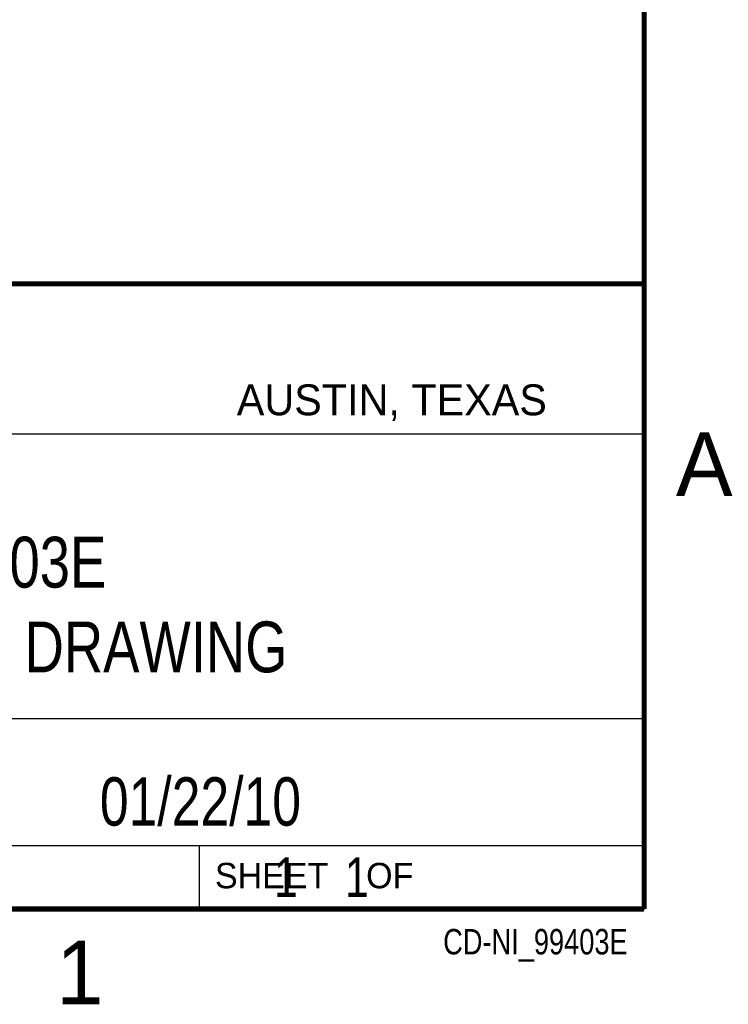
# Model space of a CAD drawing. Header units: inches. Extents: x 0 to 22, y 0 to 17.
# Tile 7 of 8: x 19 to 21.8, y 0.1 to 4. Entities that reach past the tile are written whole.
import ezdxf
from ezdxf.enums import TextEntityAlignment as Align

# ---------------------------------------------------------------- set-up
doc = ezdxf.new("R2010")
doc.units = ezdxf.units.IN
doc.header["$LTSCALE"] = 1.21
doc.header["$MEASUREMENT"] = 0
doc.layers.get('0').update_dxf_attribs({"linetype": 'CONTINUOUS'})
doc.styles.get("Standard").update_dxf_attribs({"font": 'txt', "width": 0.8})

msp = doc.modelspace()

# ---------------------------------------------------------------- linework, layer by layer
at = {"color": 2, "linetype": 'CONTINUOUS'}
for p, q in [((16.3737, 2.9596), (21.5037, 2.9596)), ((16.375, 2.96), (21.5, 2.96)), ((21.5037, 2.9596), (21.5037, 1.2496)), ((16.7288, 2.37), (21.5, 2.37)), ((16.3737, 1.2496), (21.5037, 1.2496)), ((18.01, 1.25), (21.5, 1.25)), ((21.5, 1.25), (21.5, 0.75)), ((16.375, 0.75), (21.5, 0.75)), ((18.01, 0.75), (21.5, 0.75)), ((19.75, 0.75), (21.5, 0.75)), ((19.75, 0.75), (19.75, 0.5)), ((21.5, 0.75), (21.5, 0.5)), ((19.75, 0.5), (21.5, 0.5)), ((20.4977, 0.4994), (21.4977, 0.4994)), ((20.4977, 0.4994), (20.4977, 0.4989)), ((20.4977, 0.4989), (21.4977, 0.4989)), ((21.4977, 0.4994), (21.4977, 0.4989))]:
    msp.add_line(p, q, dxfattribs=at)
at = {"color": 7, "linetype": 'CONTINUOUS', "const_width": 0.02}
for points in [[(21.5, 0.5), (21.5, 16.5)], [(13.6, 2.9595), (21.5, 2.96)], [(0.5, 0.5), (21.5, 0.5)]]:
    msp.add_lwpolyline(points, dxfattribs=at)

# ---------------------------------------------------------------- texts
at = {"color": 2, "linetype": 'CONTINUOUS'}
for s, height, p in [('AUSTIN, TEXAS', 0.121576, (19.898, 2.4426)), ('A', 0.25, (21.625, 2.125)), ('SHEET    OF', 0.1, (19.8121, 0.5815)), ('1', 0.25, (19.1875, 0.125))]:
    msp.add_text(s, height=height, dxfattribs=at).set_placement(p)
at = {"color": 2, "linetype": 'CONTINUOUS', "width": 0.8}
msp.add_text('CD-NI_99403E', height=0.1, dxfattribs=at).set_placement((21.4352, 0.3213), align=Align.RIGHT)
at = {"color": 7, "linetype": 'CONTINUOUS'}
for s, insert, char_height, width, attachment_point in [('NI 9403E\\PCUSTOMER DRAWING', (18.9387, 1.9646), 0.2, 2.56, 2), ('01/22/10 ', (19.755, 1.0181), 0.19, 1.368, 2), ('     1    1', (19.8125, 0.7031), 0.15625, 1.375, 1)]:
    msp.add_mtext(s, dxfattribs=dict(at, insert=insert, char_height=char_height, width=width, attachment_point=attachment_point))

doc.saveas('drawing.dxf')
